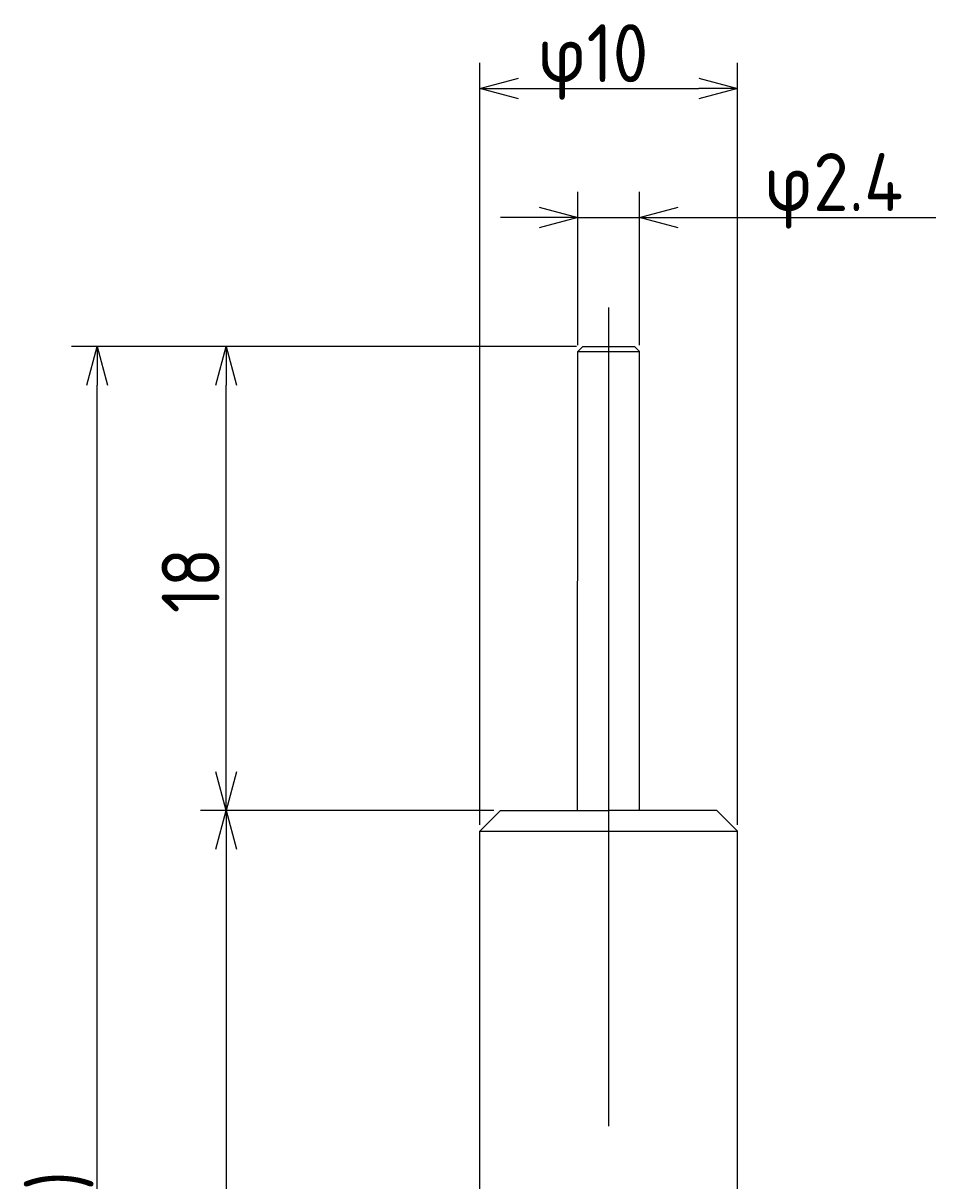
# Model space of a CAD drawing. Extents: x 182.7 to 218.1, y 107.2 to 197.
# Tile 2 of 2: x 182.7 to 218.1, y 152.1 to 197. Entities that reach past the tile are written whole.
import ezdxf

# ---------------------------------------------------------------- set-up
doc = ezdxf.new("R2010")
doc.units = 0
doc.linetypes.add('CENTER', pattern=[50.8, 31.75, -6.35, 6.35, -6.35])
doc.layers.get('0').update_dxf_attribs({"linetype": 'CONTINUOUS'})
doc.layers.get('DEFPOINTS').update_dxf_attribs({"linetype": 'CONTINUOUS'})
doc.layers.add('図形', color=7, linetype='CONTINUOUS')
doc.layers.add('寸法_文字', color=3, linetype='CONTINUOUS')
doc.layers.get('0').off()
doc.styles.add('DIMENSION', font='isocp.shx', dxfattribs={"bigfont": 'bigfont.shx'})
doc.dimstyles.get("Standard").update_dxf_attribs({"dimtxt": 0.18, "dimasz": 0.18, "dimexe": 0.18, "dimexo": 0.0625, "dimgap": 0.09, "dimtad": 0, "dimtih": 1, "dimtoh": 1, "dimzin": 0, "dimcen": 0.09, "dimazin": 3, "dimtfac": 1, "dimtofl": 0, "dimtmove": 0, "dimatfit": 3})

# ---------------------------------------------------------------- blocks, each defined once
blk = doc.blocks.new('_OPEN30')
at = {"color": 0, "linetype": 'BYBLOCK'}
for p, q in [((-1, 0.268), (0, 0)), ((0, 0), (-1, -0.268)), ((0, 0), (-1, 0))]:
    blk.add_line(p, q, dxfattribs=at)
blk = doc.blocks.new('*U22')
at = {"layer": '寸法_文字', "color": 3, "style": 'DIMENSION'}
blk.add_text('18', height=2.25, rotation=90, dxfattribs=at).set_placement((190.295, 174.156))
blk = doc.blocks.new('*D21')
at = {"layer": 'DEFPOINTS', "color": 0}
for p in [(190.545, 184.506), (204.381, 184.506), (201.181, 166.506)]:
    blk.add_point(p, dxfattribs=at)
at = {"layer": '寸法_文字', "color": 3}
for p, q in [((204.131, 184.506), (189.545, 184.506)), ((190.545, 168.006), (190.545, 183.006)), ((200.931, 166.506), (189.545, 166.506))]:
    blk.add_line(p, q, dxfattribs=at)
blk.add_blockref('*U22', (0, 0))
at = {"layer": '寸法_文字', "color": 3, "xscale": 1.5, "yscale": 1.5, "zscale": 1.5}
for p, rotation in [((190.545, 184.506), 90), ((190.545, 166.506), 270)]:
    blk.add_blockref('_OPEN30', p, dxfattribs=dict(at, rotation=rotation))
blk = doc.blocks.new('*U24')
at = {"layer": '寸法_文字', "color": 3, "style": 'DIMENSION'}
blk.add_text('50', height=2.25, rotation=90, dxfattribs=at).set_placement((190.295, 139.93))
blk = doc.blocks.new('*D23')
at = {"layer": 'DEFPOINTS', "color": 0}
for p in [(201.181, 166.506), (190.545, 116.506), (200.881, 116.506)]:
    blk.add_point(p, dxfattribs=at)
at = {"layer": '寸法_文字', "color": 3}
for p, q in [((200.931, 166.506), (189.545, 166.506)), ((190.545, 165.006), (190.545, 118.006)), ((200.631, 116.506), (189.545, 116.506))]:
    blk.add_line(p, q, dxfattribs=at)
blk.add_blockref('*U24', (0, 0))
at = {"layer": '寸法_文字', "color": 3, "xscale": 1.5, "yscale": 1.5, "zscale": 1.5}
for p, rotation in [((190.545, 166.506), 90), ((190.545, 116.506), 270)]:
    blk.add_blockref('_OPEN30', p, dxfattribs=dict(at, rotation=rotation))
blk = doc.blocks.new('*U26')
at = {"layer": '寸法_文字', "color": 3, "style": 'DIMENSION'}
blk.add_text('(68)', height=2.25, rotation=90, dxfattribs=at).set_placement((185.182, 148.031))
blk = doc.blocks.new('*D25')
at = {"layer": 'DEFPOINTS', "color": 0}
for p in [(185.545, 184.506), (204.381, 184.506), (200.881, 116.506)]:
    blk.add_point(p, dxfattribs=at)
at = {"layer": '寸法_文字', "color": 3}
for p, q in [((204.131, 184.506), (184.545, 184.506)), ((185.545, 118.006), (185.545, 183.006)), ((200.631, 116.506), (184.545, 116.506))]:
    blk.add_line(p, q, dxfattribs=at)
blk.add_blockref('*U26', (0, 0))
at = {"layer": '寸法_文字', "color": 3, "xscale": 1.5, "yscale": 1.5, "zscale": 1.5}
for p, rotation in [((185.545, 184.506), 90), ((185.545, 116.506), 270)]:
    blk.add_blockref('_OPEN30', p, dxfattribs=dict(at, rotation=rotation))
blk = doc.blocks.new('*U28')
at = {"layer": '寸法_文字', "color": 3, "style": 'DIMENSION'}
blk.add_text('φ2.4', height=2.25, dxfattribs=at).set_placement((211.411, 189.756))
blk = doc.blocks.new('*D27')
at = {"layer": 'DEFPOINTS', "color": 0}
for p in [(206.581, 189.506), (204.181, 184.306), (206.581, 184.306)]:
    blk.add_point(p, dxfattribs=at)
at = {"layer": '寸法_文字', "color": 3}
for p, q in [((204.181, 184.556), (204.181, 190.506)), ((206.581, 184.556), (206.581, 190.506)), ((202.681, 189.506), (201.181, 189.506)), ((204.181, 189.506), (206.581, 189.506)), ((208.081, 189.506), (218.074, 189.506))]:
    blk.add_line(p, q, dxfattribs=at)
blk.add_blockref('*U28', (0, 0))
at = {"layer": '寸法_文字', "color": 3, "xscale": 1.5, "yscale": 1.5, "zscale": 1.5}
blk.add_blockref('_OPEN30', (204.181, 189.506), dxfattribs=at)
at = {"layer": '寸法_文字', "color": 3, "xscale": 1.5, "yscale": 1.5, "zscale": 1.5, "rotation": 180}
blk.add_blockref('_OPEN30', (206.581, 189.506), dxfattribs=at)
blk = doc.blocks.new('*U30')
at = {"layer": '寸法_文字', "color": 3, "style": 'DIMENSION'}
blk.add_text('φ10', height=2.25, dxfattribs=at).set_placement((202.624, 194.756))
blk = doc.blocks.new('*D29')
at = {"layer": 'DEFPOINTS', "color": 0}
for p in [(210.381, 194.506), (200.381, 165.706), (210.381, 165.706)]:
    blk.add_point(p, dxfattribs=at)
at = {"layer": '寸法_文字', "color": 3}
for p, q in [((200.381, 165.956), (200.381, 195.506)), ((210.381, 165.956), (210.381, 195.506)), ((201.881, 194.506), (208.881, 194.506))]:
    blk.add_line(p, q, dxfattribs=at)
blk.add_blockref('*U30', (0, 0))
at = {"layer": '寸法_文字', "color": 3, "xscale": 1.5, "yscale": 1.5, "zscale": 1.5, "rotation": 180}
blk.add_blockref('_OPEN30', (200.381, 194.506), dxfattribs=at)
at = {"layer": '寸法_文字', "color": 3, "xscale": 1.5, "yscale": 1.5, "zscale": 1.5}
blk.add_blockref('_OPEN30', (210.381, 194.506), dxfattribs=at)

msp = doc.modelspace()

# ---------------------------------------------------------------- linework, layer by layer
at = {"layer": '図形', "color": 3, "linetype": 'CENTER'}
msp.add_line((205.381, 186.011), (205.381, 115.001), dxfattribs=at)
at = {"layer": '図形'}
for p, q in [((204.179, 166.506), (204.181, 184.306)), ((204.181, 184.306), (204.381, 184.506)), ((204.181, 184.306), (206.581, 184.306)), ((204.381, 184.506), (206.381, 184.506)), ((206.381, 184.506), (206.581, 184.306)), ((206.579, 166.506), (206.581, 184.306)), ((200.381, 165.706), (201.181, 166.506)), ((201.181, 166.506), (205.381, 166.506)), ((209.581, 166.506), (205.381, 166.506)), ((210.381, 165.706), (209.581, 166.506)), ((200.381, 122.506), (200.381, 165.706)), ((200.381, 165.706), (210.381, 165.706)), ((210.381, 122.506), (210.381, 165.706))]:
    msp.add_line(p, q, dxfattribs=at)

# ---------------------------------------------------------------- dimensions: what is measured, and where the dimension line sits
at = {"layer": '寸法_文字', "color": 3}
dim = msp.add_linear_dim(base=(210.381, 194.506), p1=(200.381, 165.706), p2=(210.381, 165.706), dimstyle='Standard', override={"dimscale": 0.5, "dimpost": 'φ<>', "dimclrd": 3, "dimclre": 3, "dimclrt": 3}, dxfattribs=at)
dim.commit()
dim.dimension.update_dxf_attribs({"geometry": '*D29', "text_midpoint": (205.381, 195.881)})
dim = msp.add_linear_dim(base=(206.581, 189.506), p1=(204.181, 184.306), p2=(206.581, 184.306), dimstyle='Standard', override={"dimscale": 0.5, "dimpost": 'φ<>', "dimse1": 0, "dimse2": 0, "dimclrd": 3, "dimclre": 3, "dimclrt": 3}, dxfattribs=at)
dim.commit()
dim.dimension.update_dxf_attribs({"geometry": '*D27', "text_midpoint": (214.843, 189.506), "dimtype": 128})
for base, p1, p2, override, picture, middle in [((185.545, 184.506), (200.881, 116.506), (204.381, 184.506), {"dimscale": 0.5, "dimpost": '(<>)', "dimclrd": 3, "dimclre": 3, "dimclrt": 3}, '*D25', (184.057, 150.506)), ((190.545, 184.506), (201.181, 166.506), (204.381, 184.506), {"dimscale": 0.5, "dimpost": '<>', "dimclrd": 3, "dimclre": 3, "dimclrt": 3}, '*D21', (189.17, 175.506)), ((190.545, 116.506), (201.181, 166.506), (200.881, 116.506), {"dimscale": 0.5, "dimclrd": 3, "dimclre": 3, "dimclrt": 3}, '*D23', (189.17, 141.506))]:
    dim = msp.add_linear_dim(base=base, p1=p1, p2=p2, angle=90, dimstyle='Standard', override=override, dxfattribs=at)
    dim.commit()
    dim.dimension.update_dxf_attribs({"geometry": picture, "text_midpoint": middle})

doc.saveas('drawing.dxf')
